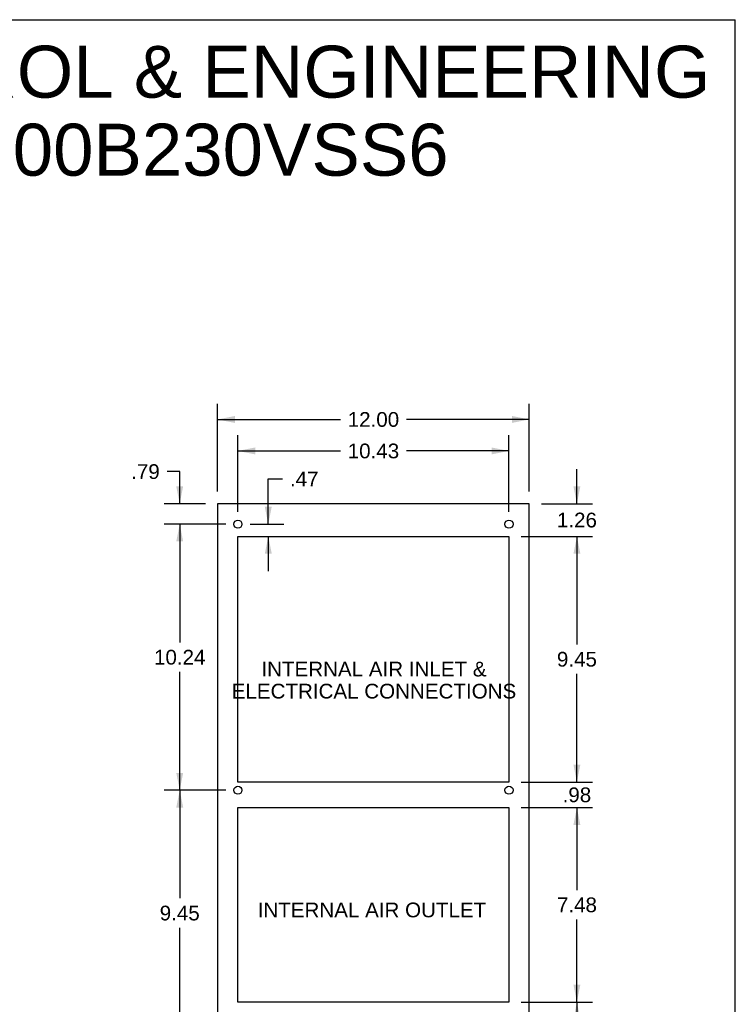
# Model space of a CAD drawing. Header units: inches. Extents: x 0 to 113, y 0 to 73.
# Tile 5 of 5: x 86 to 113, y 35 to 73. Entities that reach past the tile are written whole.
import ezdxf

# ---------------------------------------------------------------- set-up
doc = ezdxf.new("R2010")
doc.units = ezdxf.units.IN
doc.header["$LTSCALE"] = 6.233333
doc.header["$MEASUREMENT"] = 0
doc.layers.get('0').update_dxf_attribs({"linetype": 'CONTINUOUS'})
doc.layers.add('DIMENSIONS', color=7, linetype='CONTINUOUS')
doc.styles.get("Standard").update_dxf_attribs({"font": 'arial.ttf'})
doc.dimstyles.new('DIMSTYLE_1', dxfattribs={"dimtxt": 0.566667, "dimasz": 0.666667, "dimexe": 0.09, "dimexo": 0.07, "dimgap": 0.0425, "dimtad": 0, "dimtih": 1, "dimtoh": 1, "dimzin": 4, "dimdsep": 46, "dimtxsty": 'Standard', "dimblk": '_FILLED', "dimblk1": '_FILLED', "dimblk2": '_FILLED', "dimcen": 0.09, "dimazin": 1, "dimtfac": 1, "dimtdec": 3, "dimtofl": 0, "dimtmove": 0, "dimatfit": 3, "dimldrblk": '_FILLED', "dimfxl": 0, "dimtolj": 1, "dimtzin": 4, "dimarcsym": 0})

# ---------------------------------------------------------------- blocks, each defined once
blk = doc.blocks.new('_FILLED')
at = {"color": 0, "linetype": 'ByBlock'}
blk.add_solid([(0, 0), (-1, 0.2), (-1, -0.2)], dxfattribs=at)
blk = doc.blocks.new('*D5')
at = {"layer": 'DIMENSIONS', "color": 2, "linetype": 'Continuous'}
for p, q in [((93.403, 55.183), (93.403, 58.556)), ((105.403, 55.183), (105.403, 58.556)), ((93.403, 57.956), (98.13, 57.956)), ((105.403, 57.956), (100.677, 57.956))]:
    blk.add_line(p, q, dxfattribs=at)
at = {"layer": 'DIMENSIONS', "color": 2, "linetype": 'Continuous', "xscale": 0.6666666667, "yscale": 0.6666666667, "zscale": 0.6666666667, "rotation": 180}
blk.add_blockref('_FILLED', (93.403, 57.956), dxfattribs=at)
at = {"layer": 'DIMENSIONS', "color": 2, "linetype": 'Continuous', "xscale": 0.6666666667, "yscale": 0.6666666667, "zscale": 0.6666666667}
blk.add_blockref('_FILLED', (105.403, 57.956), dxfattribs=at)
at = {"layer": 'DIMENSIONS', "color": 2, "linetype": 'Continuous', "insert": (99.403, 58.239), "char_height": 0.5667, "width": 1.98017, "attachment_point": 2, "line_spacing_factor": 0.9}
blk.add_mtext('12.00', dxfattribs=at)
blk = doc.blocks.new('*D6')
at = {"layer": 'DIMENSIONS', "color": 2, "linetype": 'Continuous'}
for p, q in [((94.187, 54.396), (94.187, 57.345)), ((104.62, 54.396), (104.62, 57.345)), ((94.187, 56.745), (98.13, 56.745)), ((104.62, 56.745), (100.677, 56.745))]:
    blk.add_line(p, q, dxfattribs=at)
at = {"layer": 'DIMENSIONS', "color": 2, "linetype": 'Continuous', "xscale": 0.6666666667, "yscale": 0.6666666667, "zscale": 0.6666666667, "rotation": 180}
blk.add_blockref('_FILLED', (94.187, 56.745), dxfattribs=at)
at = {"layer": 'DIMENSIONS', "color": 2, "linetype": 'Continuous', "xscale": 0.6666666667, "yscale": 0.6666666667, "zscale": 0.6666666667}
blk.add_blockref('_FILLED', (104.62, 56.745), dxfattribs=at)
at = {"layer": 'DIMENSIONS', "color": 2, "linetype": 'Continuous', "insert": (99.404, 57.028), "char_height": 0.5667, "width": 1.98017, "attachment_point": 2, "line_spacing_factor": 0.9}
blk.add_mtext('10.43', dxfattribs=at)
blk = doc.blocks.new('*D7')
at = {"layer": 'DIMENSIONS', "color": 2, "linetype": 'Continuous'}
for p, q in [((107.236, 54.716), (107.236, 56.049)), ((105.87, 54.716), (107.836, 54.716)), ((105.087, 53.457), (107.836, 53.457)), ((107.236, 53.457), (107.236, 52.124))]:
    blk.add_line(p, q, dxfattribs=at)
at = {"layer": 'DIMENSIONS', "color": 2, "linetype": 'Continuous', "xscale": 0.6666666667, "yscale": 0.6666666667, "zscale": 0.6666666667}
for p, rotation in [((107.236, 54.716), 270), ((107.236, 53.457), 90)]:
    blk.add_blockref('_FILLED', p, dxfattribs=dict(at, rotation=rotation))
at = {"layer": 'DIMENSIONS', "color": 2, "linetype": 'Continuous', "insert": (107.236, 54.37), "char_height": 0.5667, "width": 1.5399, "attachment_point": 2, "line_spacing_factor": 0.9}
blk.add_mtext('1.26', dxfattribs=at)
blk = doc.blocks.new('*D8')
at = {"layer": 'DIMENSIONS', "color": 2, "linetype": 'Continuous'}
for p, q in [((105.087, 53.457), (107.836, 53.457)), ((107.236, 53.457), (107.236, 49.3)), ((107.236, 44.009), (107.236, 48.166)), ((105.087, 44.009), (107.836, 44.009))]:
    blk.add_line(p, q, dxfattribs=at)
at = {"layer": 'DIMENSIONS', "color": 2, "linetype": 'Continuous', "xscale": 0.6666666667, "yscale": 0.6666666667, "zscale": 0.6666666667}
for p, rotation in [((107.236, 53.457), 90), ((107.236, 44.009), 270)]:
    blk.add_blockref('_FILLED', p, dxfattribs=dict(at, rotation=rotation))
at = {"layer": 'DIMENSIONS', "color": 2, "linetype": 'Continuous', "insert": (107.236, 49.016), "char_height": 0.5667, "width": 1.5399, "attachment_point": 2, "line_spacing_factor": 0.9}
blk.add_mtext('9.45', dxfattribs=at)
blk = doc.blocks.new('*D9')
at = {"layer": 'DIMENSIONS', "color": 2, "linetype": 'Continuous'}
for p, q in [((107.236, 44.009), (107.236, 45.342)), ((105.087, 44.009), (107.836, 44.009)), ((105.087, 43.025), (107.836, 43.025)), ((107.236, 43.025), (107.236, 41.692))]:
    blk.add_line(p, q, dxfattribs=at)
at = {"layer": 'DIMENSIONS', "color": 2, "linetype": 'Continuous', "xscale": 0.6666666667, "yscale": 0.6666666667, "zscale": 0.6666666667}
for p, rotation in [((107.236, 44.009), 270), ((107.236, 43.025), 90)]:
    blk.add_blockref('_FILLED', p, dxfattribs=dict(at, rotation=rotation))
at = {"layer": 'DIMENSIONS', "color": 2, "linetype": 'Continuous', "insert": (107.236, 43.8), "char_height": 0.5667, "width": 1.09963, "attachment_point": 2, "line_spacing_factor": 0.9}
blk.add_mtext('.98', dxfattribs=at)
blk = doc.blocks.new('*D10')
at = {"layer": 'DIMENSIONS', "color": 2, "linetype": 'Continuous'}
for p, q in [((105.087, 43.025), (107.836, 43.025)), ((107.236, 43.025), (107.236, 39.852)), ((107.236, 35.545), (107.236, 38.718)), ((105.087, 35.545), (107.836, 35.545))]:
    blk.add_line(p, q, dxfattribs=at)
at = {"layer": 'DIMENSIONS', "color": 2, "linetype": 'Continuous', "xscale": 0.6666666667, "yscale": 0.6666666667, "zscale": 0.6666666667}
for p, rotation in [((107.236, 43.025), 90), ((107.236, 35.545), 270)]:
    blk.add_blockref('_FILLED', p, dxfattribs=dict(at, rotation=rotation))
at = {"layer": 'DIMENSIONS', "color": 2, "linetype": 'Continuous', "insert": (107.236, 39.568), "char_height": 0.5667, "width": 1.5399, "attachment_point": 2, "line_spacing_factor": 0.9}
blk.add_mtext('7.48', dxfattribs=at)
blk = doc.blocks.new('*D11')
at = {"layer": 'DIMENSIONS', "color": 2, "linetype": 'Continuous'}
for p, q in [((105.087, 35.545), (107.836, 35.545)), ((107.236, 35.545), (107.236, 27.981)), ((107.236, 19.283), (107.236, 26.847)), ((105.87, 19.283), (107.836, 19.283))]:
    blk.add_line(p, q, dxfattribs=at)
at = {"layer": 'DIMENSIONS', "color": 2, "linetype": 'Continuous', "xscale": 0.6666666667, "yscale": 0.6666666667, "zscale": 0.6666666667}
for p, rotation in [((107.236, 35.545), 90), ((107.236, 19.283), 270)]:
    blk.add_blockref('_FILLED', p, dxfattribs=dict(at, rotation=rotation))
at = {"layer": 'DIMENSIONS', "color": 2, "linetype": 'Continuous', "insert": (107.236, 27.697), "char_height": 0.5667, "width": 1.98017, "attachment_point": 2, "line_spacing_factor": 0.9}
blk.add_mtext('16.26', dxfattribs=at)
blk = doc.blocks.new('*D12')
at = {"layer": 'DIMENSIONS', "color": 2, "linetype": 'Continuous'}
for p, q in [((95.356, 53.929), (95.356, 55.667)), ((95.356, 55.667), (95.906, 55.667)), ((94.654, 53.929), (95.956, 53.929)), ((95.356, 53.457), (95.356, 52.124))]:
    blk.add_line(p, q, dxfattribs=at)
at = {"layer": 'DIMENSIONS', "color": 2, "linetype": 'Continuous', "xscale": 0.6666666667, "yscale": 0.6666666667, "zscale": 0.6666666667}
for p, rotation in [((95.356, 53.929), 270), ((95.356, 53.457), 90)]:
    blk.add_blockref('_FILLED', p, dxfattribs=dict(at, rotation=rotation))
at = {"layer": 'DIMENSIONS', "color": 2, "linetype": 'Continuous', "insert": (96.19, 55.95), "char_height": 0.5667, "width": 1.09963, "attachment_point": 1, "line_spacing_factor": 0.9}
blk.add_mtext('.47', dxfattribs=at)
blk = doc.blocks.new('*D13')
at = {"layer": 'DIMENSIONS', "color": 2, "linetype": 'Continuous'}
for p, q in [((91.947, 55.951), (91.461, 55.951)), ((91.947, 54.716), (91.947, 55.951)), ((92.937, 54.716), (91.347, 54.716)), ((93.721, 53.929), (91.347, 53.929)), ((91.947, 53.929), (91.947, 52.596))]:
    blk.add_line(p, q, dxfattribs=at)
at = {"layer": 'DIMENSIONS', "color": 2, "linetype": 'Continuous', "xscale": 0.6666666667, "yscale": 0.6666666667, "zscale": 0.6666666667}
for p, rotation in [((91.947, 54.716), 270), ((91.947, 53.929), 90)]:
    blk.add_blockref('_FILLED', p, dxfattribs=dict(at, rotation=rotation))
at = {"layer": 'DIMENSIONS', "color": 2, "linetype": 'Continuous', "insert": (91.178, 56.234), "char_height": 0.5667, "width": 1.09963, "attachment_point": 3, "line_spacing_factor": 0.9}
blk.add_mtext('.79', dxfattribs=at)
blk = doc.blocks.new('*D14')
at = {"layer": 'DIMENSIONS', "color": 2, "linetype": 'Continuous'}
for p, q in [((93.721, 53.929), (91.347, 53.929)), ((91.947, 53.929), (91.947, 49.378)), ((91.947, 43.693), (91.947, 48.244)), ((93.721, 43.693), (91.347, 43.693))]:
    blk.add_line(p, q, dxfattribs=at)
at = {"layer": 'DIMENSIONS', "color": 2, "linetype": 'Continuous', "xscale": 0.6666666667, "yscale": 0.6666666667, "zscale": 0.6666666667}
for p, rotation in [((91.947, 53.929), 90), ((91.947, 43.693), 270)]:
    blk.add_blockref('_FILLED', p, dxfattribs=dict(at, rotation=rotation))
at = {"layer": 'DIMENSIONS', "color": 2, "linetype": 'Continuous', "insert": (91.947, 49.094), "char_height": 0.5667, "width": 1.98017, "attachment_point": 2, "line_spacing_factor": 0.9}
blk.add_mtext('10.24', dxfattribs=at)
blk = doc.blocks.new('*D15')
at = {"layer": 'DIMENSIONS', "color": 2, "linetype": 'Continuous'}
for p, q in [((93.721, 43.693), (91.347, 43.693)), ((91.947, 43.693), (91.947, 39.536)), ((91.947, 34.245), (91.947, 38.402)), ((93.721, 34.245), (91.347, 34.245))]:
    blk.add_line(p, q, dxfattribs=at)
at = {"layer": 'DIMENSIONS', "color": 2, "linetype": 'Continuous', "xscale": 0.6666666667, "yscale": 0.6666666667, "zscale": 0.6666666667}
for p, rotation in [((91.947, 43.693), 90), ((91.947, 34.245), 270)]:
    blk.add_blockref('_FILLED', p, dxfattribs=dict(at, rotation=rotation))
at = {"layer": 'DIMENSIONS', "color": 2, "linetype": 'Continuous', "insert": (91.947, 39.252), "char_height": 0.5667, "width": 1.5399, "attachment_point": 2, "line_spacing_factor": 0.9}
blk.add_mtext('9.45', dxfattribs=at)

msp = doc.modelspace()

# ---------------------------------------------------------------- linework, layer by layer
at = {"color": 7, "linetype": 'Continuous'}
for p, q in [((0, 73.3333), (113.3333, 73.3333)), ((113.3333, 0), (113.3333, 73.3333)), ((93.4033, 54.716), (93.4033, 19.283)), ((105.4033, 54.716), (93.4033, 54.716)), ((105.4033, 19.283), (105.4033, 54.716)), ((94.1873, 44.009), (94.1873, 53.457)), ((94.1873, 53.457), (104.6203, 53.457)), ((104.6203, 53.457), (104.6203, 44.009)), ((104.6203, 44.009), (94.1873, 44.009)), ((94.1873, 35.545), (94.1873, 43.025)), ((94.1873, 43.025), (104.6203, 43.025)), ((104.6203, 43.025), (104.6203, 35.545)), ((104.6203, 35.545), (94.1873, 35.545))]:
    msp.add_line(p, q, dxfattribs=at)
for centre in [(94.1873, 53.929), (104.6203, 53.929), (94.1873, 43.693), (104.6203, 43.693)]:
    msp.add_circle(centre, 0.156, dxfattribs=at)

# ---------------------------------------------------------------- texts
at = {"layer": 'DIMENSIONS', "color": 2, "linetype": 'Continuous', "attachment_point": 2, "line_spacing_factor": 0.9}
for s, insert, char_height, width in [('SAGINAW CONTROL & ENGINEERING\\PSCE-AC3400B230VSS6', (87.0766, 72.3334), 2, 50.513011), ('INTERNAL AIR INLET &\\PELECTRICAL CONNECTIONS', (99.4243, 48.638), 0.566667, 10.933086), ('INTERNAL AIR OUTLET', (99.346, 39.3716), 0.566667, 8.780173)]:
    msp.add_mtext(s, dxfattribs=dict(at, insert=insert, char_height=char_height, width=width))

# ---------------------------------------------------------------- dimensions: what is measured, and where the dimension line sits
at = {"layer": 'DIMENSIONS', "color": 2, "linetype": 'Continuous'}
for base, p1, p2, angle, picture, middle in [((93.4033, 57.9557), (105.4033, 55.1126), (93.4033, 55.1126), 180, '*D5', (99.4274, 57.9525)), ((94.1873, 56.7447), (104.6203, 54.3256), (94.1873, 54.3256), 180, '*D6', (99.4279, 56.7415)), ((91.9469, 53.929), (93.0067, 54.716), (93.7907, 53.929), 270, '*D13', (90.6444, 55.9476)), ((95.3562, 53.929), (94.1873, 53.457), (94.584, 53.929), 90, '*D12', (96.756, 55.6657)), ((107.236, 54.716), (105.017, 53.457), (105.8, 54.716), 90, '*D7', (107.2605, 54.0833)), ((91.9469, 43.693), (93.7907, 53.929), (93.7907, 43.693), 270, '*D14', (91.971, 48.8078)), ((107.236, 44.009), (105.017, 53.457), (105.017, 44.009), 270, '*D8', (107.2363, 48.7298)), ((107.236, 43.025), (105.017, 44.009), (105.017, 43.025), 270, '*D9', (107.2515, 43.5138)), ((91.9469, 34.245), (93.7907, 43.693), (93.7907, 34.245), 270, '*D15', (91.9472, 38.9658)), ((107.236, 35.545), (105.017, 43.025), (105.017, 35.545), 270, '*D10', (107.2352, 39.2818)), ((107.236, 19.283), (105.017, 35.545), (105.8, 19.283), 270, '*D11', (107.26, 27.4108))]:
    dim = msp.add_linear_dim(base=base, p1=p1, p2=p2, angle=angle, dimstyle='DIMSTYLE_1', dxfattribs=at)
    dim.commit()
    dim.dimension.update_dxf_attribs({"geometry": picture, "text_midpoint": middle, "dimtype": 160})

doc.saveas('drawing.dxf')
